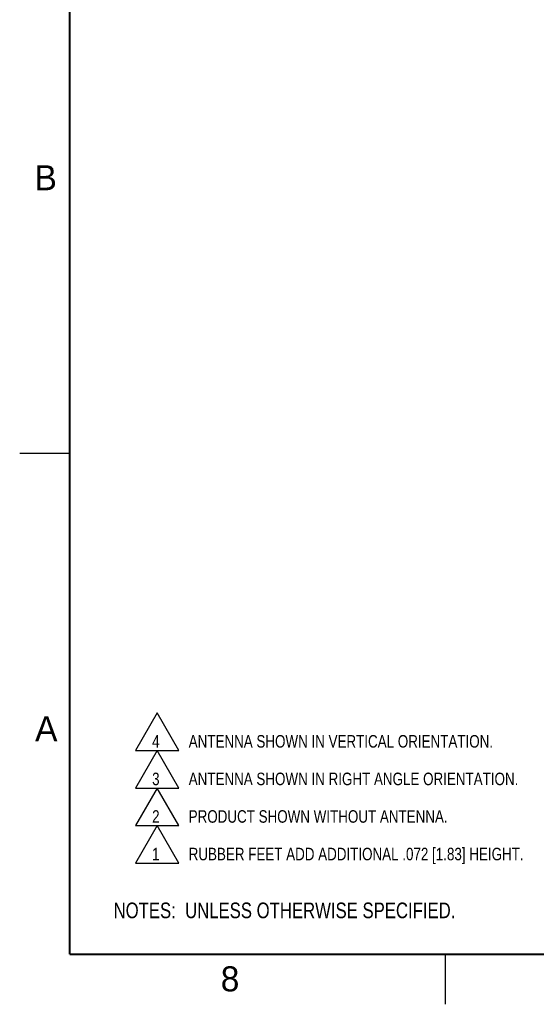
# Model space of a CAD drawing. Header units: inches. Extents: x 0 to 34, y 0 to 22.
# Tile 1 of 47: x 0 to 5.2, y 0 to 9.8. Entities that reach past the tile are written whole.
import ezdxf

# ---------------------------------------------------------------- set-up
doc = ezdxf.new("R2010")
doc.units = ezdxf.units.IN
doc.header["$LTSCALE"] = 1.87
doc.header["$MEASUREMENT"] = 0
doc.layers.get('0').update_dxf_attribs({"linetype": 'CONTINUOUS'})
doc.layers.add('DETAIL', color=7, linetype='CONTINUOUS')
doc.styles.get("Standard").update_dxf_attribs({"font": 'txt', "width": 0.8})

# ---------------------------------------------------------------- blocks, each defined once
blk = doc.blocks.new('NOTES_HEADER_BL0', base_point=(3.1215, 0.9375))
at = {"layer": 'DETAIL', "color": 2, "linetype": 'CONTINUOUS', "width": 0.8}
blk.add_text('NOTES:  UNLESS OTHERWISE SPECIFIED.', height=0.156, dxfattribs=at).set_placement((0.9375, 0.8595))
blk = doc.blocks.new('CUSTOM_NOTE_BL1', base_point=(3.7226, 1.5963))
at = {"layer": 'DETAIL', "color": 2, "linetype": 'CONTINUOUS'}
for p, q in [((1.374, 1.7836), (1.1577, 1.409)), ((1.5903, 1.409), (1.374, 1.7836)), ((1.1577, 1.409), (1.5903, 1.409))]:
    blk.add_line(p, q, dxfattribs=at)
at = {"layer": 'DETAIL', "color": 2, "linetype": 'CONTINUOUS', "width": 0.8}
for s, p in [('RUBBER FEET ADD ADDITIONAL .072 [1.83] HEIGHT.', (1.6875, 1.4375)), ('1', (1.3223, 1.4373))]:
    blk.add_text(s, height=0.125, dxfattribs=at).set_placement(p)
blk = doc.blocks.new('CUSTOM_NOTE_BL2', base_point=(2.9226, 1.9713))
at = {"layer": 'DETAIL', "color": 2, "linetype": 'CONTINUOUS'}
for p, q in [((1.374, 2.1586), (1.1577, 1.784)), ((1.5903, 1.784), (1.374, 2.1586)), ((1.1577, 1.784), (1.5903, 1.784))]:
    blk.add_line(p, q, dxfattribs=at)
at = {"layer": 'DETAIL', "color": 2, "linetype": 'CONTINUOUS', "width": 0.8}
for s, p in [('2', (1.3223, 1.8123)), ('PRODUCT SHOWN WITHOUT ANTENNA.', (1.6875, 1.8125))]:
    blk.add_text(s, height=0.125, dxfattribs=at).set_placement(p)
blk = doc.blocks.new('CUSTOM_NOTE_BL5', base_point=(3.4726, 2.3463))
at = {"layer": 'DETAIL', "color": 2, "linetype": 'CONTINUOUS'}
for p, q in [((1.374, 2.5336), (1.1577, 2.159)), ((1.5903, 2.159), (1.374, 2.5336)), ((1.1577, 2.159), (1.5903, 2.159))]:
    blk.add_line(p, q, dxfattribs=at)
at = {"layer": 'DETAIL', "color": 2, "linetype": 'CONTINUOUS', "width": 0.8}
for s, p in [('3', (1.3223, 2.1873)), ('ANTENNA SHOWN IN RIGHT ANGLE ORIENTATION.', (1.6875, 2.1875))]:
    blk.add_text(s, height=0.125, dxfattribs=at).set_placement(p)
blk = doc.blocks.new('CUSTOM_NOTE_BL6', base_point=(3.3226, 2.7213))
at = {"layer": 'DETAIL', "color": 2, "linetype": 'CONTINUOUS'}
for p, q in [((1.374, 2.9086), (1.1577, 2.534)), ((1.5903, 2.534), (1.374, 2.9086)), ((1.1577, 2.534), (1.5903, 2.534))]:
    blk.add_line(p, q, dxfattribs=at)
at = {"layer": 'DETAIL', "color": 2, "linetype": 'CONTINUOUS', "width": 0.8}
for s, p in [('4', (1.3223, 2.5623)), ('ANTENNA SHOWN IN VERTICAL ORIENTATION.', (1.6875, 2.5625))]:
    blk.add_text(s, height=0.125, dxfattribs=at).set_placement(p)

msp = doc.modelspace()

# ---------------------------------------------------------------- linework, layer by layer
at = {"color": 2, "linetype": 'CONTINUOUS'}
for p, q in [((0, 5.5), (0.5, 5.5)), ((4.25, 0), (4.25, 0.5))]:
    msp.add_line(p, q, dxfattribs=at)
at = {"color": 7, "linetype": 'CONTINUOUS', "const_width": 0.02}
for points in [[(0.5, 21.5), (0.5, 0.5)], [(0.5, 0.5), (33.5, 0.5)]]:
    msp.add_lwpolyline(points, dxfattribs=at)

# ---------------------------------------------------------------- block references
at = {"layer": 'DETAIL', "color": 2, "linetype": 'CONTINUOUS'}
for name, p in [('CUSTOM_NOTE_BL6', (3.3226, 2.7213)), ('CUSTOM_NOTE_BL5', (3.4726, 2.3463)), ('CUSTOM_NOTE_BL2', (2.9226, 1.9713)), ('CUSTOM_NOTE_BL1', (3.7226, 1.5963)), ('NOTES_HEADER_BL0', (3.1215, 0.9375))]:
    msp.add_blockref(name, p, dxfattribs=at)

# ---------------------------------------------------------------- texts
at = {"color": 2, "linetype": 'CONTINUOUS'}
for s, p in [('B', (0.1484, 8.1257)), ('A', (0.1541, 2.6261)), ('8', (2.0074, 0.1291))]:
    msp.add_text(s, height=0.25, dxfattribs=at).set_placement(p)

doc.saveas('drawing.dxf')
